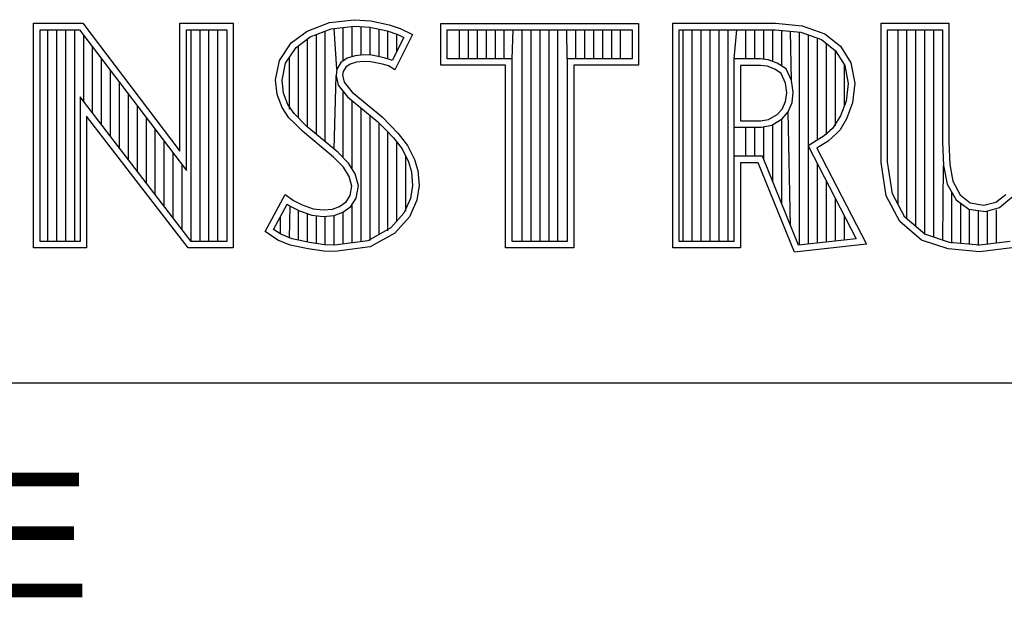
# Model space of a CAD drawing. Header units: inches. Extents: x 0 to 22, y 0 to 17.
# Tile 7 of 14: x 17.11 to 17.845, y 2.21 to 2.641. Entities that reach past the tile are written whole.
import ezdxf

# ---------------------------------------------------------------- set-up
doc = ezdxf.new("R2010")
doc.units = ezdxf.units.IN
doc.header["$LTSCALE"] = 1.21
doc.header["$MEASUREMENT"] = 0
doc.layers.get('0').update_dxf_attribs({"linetype": 'CONTINUOUS'})
doc.styles.add('TEXTSTYLE_2', font='txt')

msp = doc.modelspace()

# ---------------------------------------------------------------- linework, layer by layer
at = {"color": 2, "linetype": 'CONTINUOUS'}
for p, q in [((17.12047, 2.63846), (17.15709, 2.63846)), ((17.12047, 2.47075), (17.12047, 2.63846)), ((17.15709, 2.63846), (17.2296, 2.54288)), ((17.2296, 2.63846), (17.26941, 2.63846)), ((17.2296, 2.54288), (17.2296, 2.63846)), ((17.26941, 2.63846), (17.26941, 2.47075)), ((17.32449, 2.63241), (17.3412, 2.63903)), ((17.3412, 2.63903), (17.35963, 2.64105)), ((17.35963, 2.64105), (17.37202, 2.64018)), ((17.37202, 2.64018), (17.38556, 2.6373)), ((17.38556, 2.6373), (17.39392, 2.63443)), ((17.42418, 2.63829), (17.57171, 2.63829)), ((17.42418, 2.60704), (17.42418, 2.63829)), ((17.57171, 2.63829), (17.57171, 2.60704)), ((17.59726, 2.63838), (17.67396, 2.63838)), ((17.59726, 2.47075), (17.59726, 2.63838)), ((17.67396, 2.63838), (17.69383, 2.6364)), ((17.75268, 2.63838), (17.80328, 2.63838)), ((17.75268, 2.53454), (17.75268, 2.63838)), ((17.80328, 2.63838), (17.80328, 2.54993)), ((17.12533, 2.6336), (17.15468, 2.6336)), ((17.12533, 2.47561), (17.12533, 2.6336)), ((17.13111, 2.47561), (17.13111, 2.6336)), ((17.13778, 2.47561), (17.13778, 2.6336)), ((17.14446, 2.47561), (17.14446, 2.6336)), ((17.15113, 2.47561), (17.15113, 2.6336)), ((17.15468, 2.6336), (17.23446, 2.52845)), ((17.15781, 2.5799), (17.15781, 2.62948)), ((17.23446, 2.6336), (17.26456, 2.6336)), ((17.23446, 2.52845), (17.23446, 2.6336)), ((17.23791, 2.47561), (17.23791, 2.6336)), ((17.24459, 2.47561), (17.24459, 2.6336)), ((17.25126, 2.47561), (17.25126, 2.6336)), ((17.25794, 2.47561), (17.25794, 2.6336)), ((17.26456, 2.6336), (17.26456, 2.47561)), ((17.31268, 2.62377), (17.32449, 2.63241)), ((17.32685, 2.62813), (17.34238, 2.63428)), ((17.33137, 2.55551), (17.33137, 2.62991)), ((17.33804, 2.54992), (17.33804, 2.63256)), ((17.34238, 2.63428), (17.35973, 2.63618)), ((17.34656, 2.6041), (17.34472, 2.63453)), ((17.35139, 2.61025), (17.35139, 2.63526)), ((17.35807, 2.61347), (17.35807, 2.63599)), ((17.35973, 2.63618), (17.37134, 2.63536)), ((17.36475, 2.61463), (17.36475, 2.63583)), ((17.37134, 2.63536), (17.38426, 2.63262)), ((17.37142, 2.61456), (17.37142, 2.63535)), ((17.3781, 2.6134), (17.3781, 2.63393)), ((17.38426, 2.63262), (17.39209, 2.62992)), ((17.38477, 2.61174), (17.38477, 2.63244)), ((17.40313, 2.63011), (17.38988, 2.60362)), ((17.39145, 2.61759), (17.39145, 2.63014)), ((17.39209, 2.62992), (17.39656, 2.62782)), ((17.39392, 2.63443), (17.40313, 2.63011)), ((17.42904, 2.63343), (17.56685, 2.63343)), ((17.42904, 2.61189), (17.42904, 2.63343)), ((17.43817, 2.61189), (17.43817, 2.63343)), ((17.44485, 2.61189), (17.44485, 2.63343)), ((17.45153, 2.61189), (17.45153, 2.63343)), ((17.4582, 2.61189), (17.4582, 2.63343)), ((17.46488, 2.61189), (17.46488, 2.63343)), ((17.47155, 2.61189), (17.47155, 2.63343)), ((17.47742, 2.61189), (17.47823, 2.63343)), ((17.4849, 2.47561), (17.4849, 2.63343)), ((17.49158, 2.47561), (17.49158, 2.63343)), ((17.49825, 2.47561), (17.49825, 2.63343)), ((17.50493, 2.47561), (17.50493, 2.63343)), ((17.5116, 2.47561), (17.5116, 2.63343)), ((17.51847, 2.61189), (17.51828, 2.63343)), ((17.52496, 2.61189), (17.52496, 2.63343)), ((17.53163, 2.61189), (17.53163, 2.63343)), ((17.5383, 2.61189), (17.5383, 2.63343)), ((17.54498, 2.61189), (17.54498, 2.63343)), ((17.55166, 2.61189), (17.55166, 2.63343)), ((17.55833, 2.61189), (17.55833, 2.63343)), ((17.56685, 2.63343), (17.56685, 2.61189)), ((17.60211, 2.63352), (17.67372, 2.63352)), ((17.60211, 2.47561), (17.60211, 2.63352)), ((17.60506, 2.47561), (17.60506, 2.63352)), ((17.61173, 2.47561), (17.61173, 2.63352)), ((17.61841, 2.47561), (17.61841, 2.63352)), ((17.62509, 2.47561), (17.62509, 2.63352)), ((17.63176, 2.47561), (17.63176, 2.63352)), ((17.63844, 2.47561), (17.63844, 2.63352)), ((17.64302, 2.61177), (17.64511, 2.63352)), ((17.65179, 2.61177), (17.65179, 2.63352)), ((17.65846, 2.61177), (17.65846, 2.63352)), ((17.66514, 2.61149), (17.66514, 2.63352)), ((17.67181, 2.60984), (17.67181, 2.63352)), ((17.67372, 2.63352), (17.69277, 2.63163)), ((17.67849, 2.60645), (17.67849, 2.63305)), ((17.68583, 2.59559), (17.68516, 2.63238)), ((17.69184, 2.47286), (17.69184, 2.63172)), ((17.69277, 2.63163), (17.70823, 2.62619)), ((17.69383, 2.6364), (17.7106, 2.6305)), ((17.69851, 2.47359), (17.69851, 2.6296)), ((17.7106, 2.6305), (17.7224, 2.62119)), ((17.75754, 2.63352), (17.79842, 2.63352)), ((17.75754, 2.5349), (17.75754, 2.63352)), ((17.76527, 2.50329), (17.76527, 2.63352)), ((17.77194, 2.49237), (17.77194, 2.63352)), ((17.77862, 2.48661), (17.77862, 2.63352)), ((17.7853, 2.48085), (17.7853, 2.63352)), ((17.79197, 2.47868), (17.79197, 2.63352)), ((17.79842, 2.63352), (17.79843, 2.54972)), ((17.30375, 2.61053), (17.31268, 2.62377)), ((17.31623, 2.62035), (17.32685, 2.62813)), ((17.32469, 2.56104), (17.32469, 2.62654)), ((17.39656, 2.62782), (17.38793, 2.61056)), ((17.70519, 2.55119), (17.70519, 2.62726)), ((17.70823, 2.62619), (17.71873, 2.6179)), ((17.71187, 2.55539), (17.71187, 2.62332)), ((17.16448, 2.57122), (17.16448, 2.62068)), ((17.30832, 2.60862), (17.31623, 2.62035)), ((17.31802, 2.56771), (17.31802, 2.62166)), ((17.36641, 2.61482), (17.3604, 2.61415)), ((17.37263, 2.61449), (17.36641, 2.61482)), ((17.71854, 2.5619), (17.71854, 2.61805)), ((17.71873, 2.6179), (17.72556, 2.60698)), ((17.7224, 2.62119), (17.73016, 2.60877)), ((17.17116, 2.56254), (17.17116, 2.61188)), ((17.30087, 2.59613), (17.30375, 2.61053)), ((17.30577, 2.5959), (17.30832, 2.60862)), ((17.31134, 2.5744), (17.31134, 2.61311)), ((17.3497, 2.60902), (17.34656, 2.6041)), ((17.35429, 2.61235), (17.3497, 2.60902)), ((17.35647, 2.60793), (17.3533, 2.60563)), ((17.3604, 2.61415), (17.35429, 2.61235)), ((17.36136, 2.60937), (17.35647, 2.60793)), ((17.36655, 2.60995), (17.36136, 2.60937)), ((17.37202, 2.60966), (17.36655, 2.60995)), ((17.38066, 2.60793), (17.37202, 2.60966)), ((17.38187, 2.61264), (17.37263, 2.61449)), ((17.38527, 2.60649), (17.38066, 2.60793)), ((17.38732, 2.61094), (17.38187, 2.61264)), ((17.38793, 2.61056), (17.38732, 2.61094)), ((17.47742, 2.61189), (17.42904, 2.61189)), ((17.47742, 2.47561), (17.47742, 2.61189)), ((17.56685, 2.61189), (17.51847, 2.61189)), ((17.51847, 2.61189), (17.51847, 2.47561)), ((17.66278, 2.61177), (17.64302, 2.61177)), ((17.64302, 2.47561), (17.64302, 2.61177)), ((17.66835, 2.61111), (17.66278, 2.61177)), ((17.6751, 2.60864), (17.66835, 2.61111)), ((17.68184, 2.60429), (17.6751, 2.60864)), ((17.72522, 2.57652), (17.72522, 2.60753)), ((17.73016, 2.60877), (17.73296, 2.59356)), ((17.17783, 2.55386), (17.17783, 2.60308)), ((17.34656, 2.6041), (17.34608, 2.59929)), ((17.35128, 2.60246), (17.35099, 2.59958)), ((17.3533, 2.60563), (17.35128, 2.60246)), ((17.38988, 2.60362), (17.38527, 2.60649)), ((17.47256, 2.60704), (17.42418, 2.60704)), ((17.47256, 2.47075), (17.47256, 2.60704)), ((17.57171, 2.60704), (17.52332, 2.60704)), ((17.52332, 2.60704), (17.52332, 2.47075)), ((17.66278, 2.60691), (17.64788, 2.60691)), ((17.64788, 2.60691), (17.64788, 2.56563)), ((17.66775, 2.60629), (17.66278, 2.60691)), ((17.67334, 2.60412), (17.66775, 2.60629)), ((17.678, 2.60101), (17.67334, 2.60412)), ((17.68141, 2.59356), (17.678, 2.60101)), ((17.68583, 2.59559), (17.68184, 2.60429)), ((17.72556, 2.60698), (17.72806, 2.59338)), ((17.18451, 2.54519), (17.18451, 2.59428)), ((17.30202, 2.58519), (17.30087, 2.59613)), ((17.30678, 2.58633), (17.30577, 2.5959)), ((17.34472, 2.54433), (17.34608, 2.59929)), ((17.34608, 2.59929), (17.34765, 2.59223)), ((17.35099, 2.59958), (17.35214, 2.5944)), ((17.35214, 2.5944), (17.35819, 2.58691)), ((17.68234, 2.58642), (17.68141, 2.59356)), ((17.68716, 2.58705), (17.68583, 2.59559)), ((17.72806, 2.59338), (17.72665, 2.58015)), ((17.73296, 2.59356), (17.73141, 2.57898)), ((17.19118, 2.53651), (17.19118, 2.58548)), ((17.31009, 2.57768), (17.30678, 2.58633)), ((17.34765, 2.59223), (17.35472, 2.58349)), ((17.35139, 2.53809), (17.35139, 2.5876)), ((17.35819, 2.58691), (17.38037, 2.56849)), ((17.68141, 2.57991), (17.68234, 2.58642)), ((17.68622, 2.57922), (17.68716, 2.58705)), ((17.23803, 2.47561), (17.15508, 2.58345)), ((17.15508, 2.58345), (17.15508, 2.47561)), ((17.30576, 2.5754), (17.30202, 2.58519)), ((17.35472, 2.58349), (17.3771, 2.56489)), ((17.35807, 2.52981), (17.35807, 2.5807)), ((17.67893, 2.57432), (17.68141, 2.57991)), ((17.68337, 2.57235), (17.68622, 2.57922)), ((17.72665, 2.58015), (17.72235, 2.56926)), ((17.73141, 2.57898), (17.72675, 2.56718)), ((17.19786, 2.52783), (17.19786, 2.57669)), ((17.31095, 2.56791), (17.30576, 2.5754)), ((17.31469, 2.57103), (17.31009, 2.57768)), ((17.32431, 2.56142), (17.31469, 2.57103)), ((17.36475, 2.47546), (17.36475, 2.57516)), ((17.6752, 2.57028), (17.67893, 2.57432)), ((17.67877, 2.56699), (17.68337, 2.57235)), ((17.68516, 2.48733), (17.68337, 2.57235)), ((17.23565, 2.47075), (17.15993, 2.56917)), ((17.15993, 2.56917), (17.15993, 2.47075)), ((17.20454, 2.51915), (17.20454, 2.56789)), ((17.31527, 2.56359), (17.31095, 2.56791)), ((17.32103, 2.55783), (17.31527, 2.56359)), ((17.37142, 2.47634), (17.37142, 2.56961)), ((17.3771, 2.56489), (17.38295, 2.55904)), ((17.3781, 2.48076), (17.3781, 2.5639)), ((17.38037, 2.56849), (17.38642, 2.56244)), ((17.64788, 2.56563), (17.66278, 2.56563)), ((17.66278, 2.56563), (17.66868, 2.56656)), ((17.66868, 2.56656), (17.6752, 2.57028)), ((17.67109, 2.56234), (17.67877, 2.56699)), ((17.67849, 2.50381), (17.67849, 2.56666)), ((17.72235, 2.56926), (17.71635, 2.55992)), ((17.72675, 2.56718), (17.72209, 2.5588)), ((17.21121, 2.51048), (17.21121, 2.55909)), ((17.34408, 2.53854), (17.32103, 2.55783)), ((17.34736, 2.54212), (17.32431, 2.56142)), ((17.38295, 2.55904), (17.38879, 2.55293)), ((17.38477, 2.4834), (17.38477, 2.55714)), ((17.38642, 2.56244), (17.39248, 2.5561)), ((17.39248, 2.5561), (17.39939, 2.54718)), ((17.64302, 2.56077), (17.66354, 2.56083)), ((17.65179, 2.53913), (17.65179, 2.5608)), ((17.65846, 2.53913), (17.65846, 2.56082)), ((17.66354, 2.56083), (17.67109, 2.56234)), ((17.66514, 2.53679), (17.66514, 2.56084)), ((17.67181, 2.5203), (17.67181, 2.56249)), ((17.71635, 2.55992), (17.71014, 2.5543)), ((17.71961, 2.55632), (17.71309, 2.55042)), ((17.72209, 2.5588), (17.71961, 2.55632)), ((17.21789, 2.5018), (17.21789, 2.55029)), ((17.38879, 2.55293), (17.39526, 2.54458)), ((17.39145, 2.49078), (17.39145, 2.5495)), ((17.71014, 2.5543), (17.69835, 2.54688)), ((17.71309, 2.55042), (17.7047, 2.54514)), ((17.79843, 2.54972), (17.79923, 2.53223)), ((17.80328, 2.54993), (17.80401, 2.53307)), ((17.22456, 2.49312), (17.22456, 2.54149)), ((17.35539, 2.53409), (17.34736, 2.54212)), ((17.39526, 2.54458), (17.40005, 2.53499)), ((17.39939, 2.54718), (17.40457, 2.53681)), ((17.69835, 2.54688), (17.7341, 2.4775)), ((17.7047, 2.54514), (17.74165, 2.47344)), ((17.35157, 2.53105), (17.34408, 2.53854)), ((17.36038, 2.52612), (17.35539, 2.53409)), ((17.39812, 2.49815), (17.39812, 2.53886)), ((17.40005, 2.53499), (17.40237, 2.52754)), ((17.40457, 2.53681), (17.40717, 2.52846)), ((17.66419, 2.53913), (17.64302, 2.53913)), ((17.66092, 2.53428), (17.64788, 2.53428)), ((17.64788, 2.53428), (17.64788, 2.47075)), ((17.68794, 2.46755), (17.66092, 2.53428)), ((17.69106, 2.47277), (17.66419, 2.53913)), ((17.75635, 2.50962), (17.75268, 2.53454)), ((17.76103, 2.51117), (17.75754, 2.5349)), ((17.23124, 2.48445), (17.23124, 2.53269)), ((17.35589, 2.52414), (17.35157, 2.53105)), ((17.40237, 2.52754), (17.40315, 2.51743)), ((17.40717, 2.52846), (17.40803, 2.51723)), ((17.70519, 2.47433), (17.70519, 2.5336)), ((17.79865, 2.47645), (17.79923, 2.53223)), ((17.79923, 2.53223), (17.80193, 2.51832)), ((17.80401, 2.53307), (17.80621, 2.52061)), ((17.35791, 2.51694), (17.35589, 2.52414)), ((17.36289, 2.51713), (17.36038, 2.52612)), ((17.71187, 2.47506), (17.71187, 2.52065)), ((17.80621, 2.52061), (17.81171, 2.51035)), ((17.35647, 2.50975), (17.35791, 2.51694)), ((17.36105, 2.50792), (17.36289, 2.51713)), ((17.40315, 2.51743), (17.40161, 2.50767)), ((17.40803, 2.51723), (17.4063, 2.50629)), ((17.80193, 2.51832), (17.80868, 2.50656)), ((17.80532, 2.47423), (17.80532, 2.51241)), ((17.29309, 2.48296), (17.30807, 2.51061)), ((17.30807, 2.51061), (17.3144, 2.506)), ((17.3144, 2.506), (17.32074, 2.50283)), ((17.34869, 2.50168), (17.35358, 2.50514)), ((17.35358, 2.50514), (17.35647, 2.50975)), ((17.35718, 2.50173), (17.36105, 2.50792)), ((17.40161, 2.50767), (17.3967, 2.49658)), ((17.4063, 2.50629), (17.40083, 2.49391)), ((17.71854, 2.47579), (17.71854, 2.50769)), ((17.76661, 2.49056), (17.75635, 2.50962)), ((17.77046, 2.49365), (17.76103, 2.51117)), ((17.80868, 2.50656), (17.81819, 2.49971)), ((17.81171, 2.51035), (17.81904, 2.50449)), ((17.82931, 2.50266), (17.83811, 2.50486)), ((17.83811, 2.50486), (17.84581, 2.51072)), ((17.84105, 2.50099), (17.85015, 2.50855)), ((17.29947, 2.48455), (17.3097, 2.50342)), ((17.3097, 2.50342), (17.31188, 2.50184)), ((17.31134, 2.47795), (17.31188, 2.50184)), ((17.31188, 2.50184), (17.31886, 2.49835)), ((17.31802, 2.47653), (17.31802, 2.49864)), ((17.31886, 2.49835), (17.32802, 2.49519)), ((17.32074, 2.50283), (17.3291, 2.49995)), ((17.3291, 2.49995), (17.33659, 2.49909)), ((17.33659, 2.49909), (17.3435, 2.49967)), ((17.3435, 2.49967), (17.34869, 2.50168)), ((17.3446, 2.49489), (17.351, 2.49737)), ((17.351, 2.49737), (17.35718, 2.50173)), ((17.35139, 2.4737), (17.35139, 2.49753)), ((17.35807, 2.47458), (17.35807, 2.50236)), ((17.812, 2.47404), (17.812, 2.50417)), ((17.81819, 2.49971), (17.83049, 2.49795)), ((17.81867, 2.47343), (17.81867, 2.49936)), ((17.81904, 2.50449), (17.82931, 2.50266)), ((17.82535, 2.4726), (17.82535, 2.49868)), ((17.83049, 2.49795), (17.84105, 2.50099)), ((17.83202, 2.47343), (17.83202, 2.49773)), ((17.8387, 2.47425), (17.8387, 2.49904)), ((17.30467, 2.48103), (17.30467, 2.49414)), ((17.32469, 2.47502), (17.32469, 2.49634)), ((17.32802, 2.49519), (17.33651, 2.49421)), ((17.33137, 2.47401), (17.33137, 2.49481)), ((17.33651, 2.49421), (17.3446, 2.49489)), ((17.33804, 2.47301), (17.33804, 2.49404)), ((17.34472, 2.47282), (17.34472, 2.4949)), ((17.3967, 2.49658), (17.38681, 2.48566)), ((17.40083, 2.49391), (17.38988, 2.48181)), ((17.72522, 2.47652), (17.72522, 2.49474)), ((17.78274, 2.47664), (17.76661, 2.49056)), ((17.78519, 2.48094), (17.77046, 2.49365)), ((17.30259, 2.47663), (17.29309, 2.48296)), ((17.30488, 2.48094), (17.29947, 2.48455)), ((17.38681, 2.48566), (17.36988, 2.47614)), ((17.15508, 2.47561), (17.12533, 2.47561)), ((17.26456, 2.47561), (17.23803, 2.47561)), ((17.31181, 2.47289), (17.30259, 2.47663)), ((17.31324, 2.47755), (17.30488, 2.48094)), ((17.32622, 2.47479), (17.31324, 2.47755)), ((17.36988, 2.47614), (17.34499, 2.47286)), ((17.38988, 2.48181), (17.37144, 2.47145)), ((17.51847, 2.47561), (17.47742, 2.47561)), ((17.64302, 2.47561), (17.60211, 2.47561)), ((17.7341, 2.4775), (17.69106, 2.47277)), ((17.80255, 2.47004), (17.78274, 2.47664)), ((17.80355, 2.47482), (17.78519, 2.48094)), ((17.84903, 2.47552), (17.8263, 2.47272)), ((17.15993, 2.47075), (17.12047, 2.47075)), ((17.26941, 2.47075), (17.23565, 2.47075)), ((17.32535, 2.47001), (17.31181, 2.47289)), ((17.33688, 2.46828), (17.32535, 2.47001)), ((17.33732, 2.47312), (17.32622, 2.47479)), ((17.34523, 2.46799), (17.33688, 2.46828)), ((17.34499, 2.47286), (17.33732, 2.47312)), ((17.37144, 2.47145), (17.34523, 2.46799)), ((17.52332, 2.47075), (17.47256, 2.47075)), ((17.64788, 2.47075), (17.59726, 2.47075)), ((17.74165, 2.47344), (17.68794, 2.46755)), ((17.82638, 2.46784), (17.80255, 2.47004)), ((17.8263, 2.47272), (17.80355, 2.47482)), ((17.85021, 2.47077), (17.82638, 2.46784)), ((16.7288, 2.37), (21.5, 2.37))]:
    msp.add_line(p, q, dxfattribs=at)

# ---------------------------------------------------------------- texts
at = {"color": 2, "linetype": 'CONTINUOUS', "insert": (16.82353, 2.30302), "char_height": 0.093, "width": 0.465, "attachment_point": 1, "line_spacing_factor": 0.9, "style": 'TEXTSTYLE_2'}
msp.add_mtext('TITLE', dxfattribs=at)

doc.saveas('drawing.dxf')
